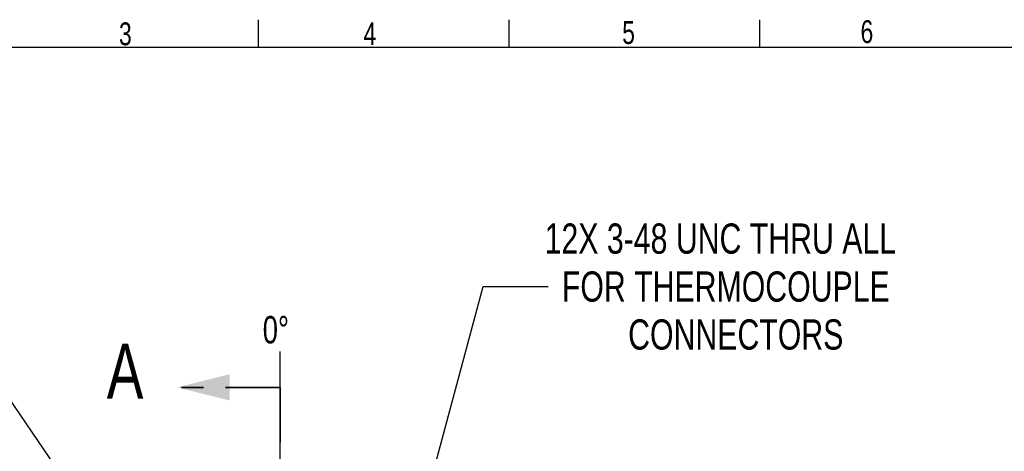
# Model space of a CAD drawing. Header units: inches. Extents: x 0.3 to 11.4, y 0.3 to 8.3.
# Tile 6 of 7: x 2.7 to 7.2, y 6.3 to 8.2. Entities that reach past the tile are written whole.
import ezdxf

# ---------------------------------------------------------------- set-up
doc = ezdxf.new("R2010")
doc.units = ezdxf.units.IN
doc.header["$MEASUREMENT"] = 0
doc.linetypes.add('PHANTOM', pattern=[0.5, 0.25, -0.05, 0.05, -0.05, 0.05, -0.05])
for name, color, linetype in [('BORDER', 1, 'Continuous'), ('DIMENSIONS', 150, 'Continuous'), ('TEXT', 7, 'Continuous')]:
    doc.layers.add(name, color=color, linetype=linetype)
doc.layers.add('SECTION', color=7, linetype='PHANTOM', lineweight=35)
doc.styles.add('SLDTEXTSTYLE0', font='TXT', dxfattribs={"width": 0.75})
doc.dimstyles.new('SLDDIMSTYLE0', dxfattribs={"dimtxt": 0.137795, "dimasz": 0.156, "dimexe": 0, "dimexo": 0.0625, "dimgap": 0.034449, "dimtad": 0, "dimtih": 1, "dimtoh": 1, "dimdec": 3, "dimlfac": 2, "dimrnd": 1e-09, "dimzin": 4, "dimdsep": 46, "dimtxsty": 'SLDTEXTSTYLE0', "dimsah": 1, "dimcen": 0, "dimadec": 0, "dimazin": 1, "dimtfac": 1, "dimtdec": 3, "dimtofl": 0, "dimtmove": 0, "dimatfit": 3, "dimfxl": 0, "dimfrac": 2, "dimtolj": 1, "dimtzin": 12, "dimarcsym": 0})
doc.dimstyles.new('SLDDIMSTYLE2', dxfattribs={"dimtxt": 0.137795, "dimasz": 0.156, "dimexe": 0, "dimexo": 0.0625, "dimgap": 0.034449, "dimtad": 0, "dimtih": 1, "dimtoh": 1, "dimdec": 3, "dimlfac": 2, "dimrnd": 1e-09, "dimzin": 12, "dimdsep": 46, "dimtxsty": 'SLDTEXTSTYLE0', "dimsah": 1, "dimcen": 0, "dimadec": 0, "dimazin": 3, "dimtfac": 1, "dimtdec": 3, "dimtofl": 0, "dimtmove": 0, "dimatfit": 3, "dimfxl": 0, "dimfrac": 2, "dimtolj": 1, "dimtzin": 12, "dimarcsym": 0})

# ---------------------------------------------------------------- blocks, each defined once
blk = doc.blocks.new('SW_ANGORDINATE_DIMENSION_0')
at = {"layer": 'DIMENSIONS', "color": 0}
blk.add_line((0.0795, -1.9742), (0.0795, 0), dxfattribs=at)
at = {"layer": 'DIMENSIONS', "color": 0, "insert": (0, 0.1611), "char_height": 0.125, "attachment_point": 1, "style": 'SLDTEXTSTYLE0'}
blk.add_mtext('0°', dxfattribs=at)
blk = doc.blocks.new('_D')
at = {"layer": 'DIMENSIONS'}
for p, q in [((2.3363, 7.0334), (2.0863, 7.0334)), ((3.1331, 5.8685), (2.3363, 7.0334))]:
    blk.add_line(p, q, dxfattribs=at)
blk.add_solid([(3.1331, 5.8685), (3.0665, 6.0119), (3.0235, 5.9826)], dxfattribs=at)
at = {"layer": 'DIMENSIONS', "char_height": 0.1378, "attachment_point": 1, "style": 'SLDTEXTSTYLE0'}
for s, insert in [('%%c', (1.3413, 7.2099)), ('5.600', (1.5491, 7.212)), ('MAX B.C.', (1.2623, 6.9912))]:
    blk.add_mtext(s, dxfattribs=dict(at, insert=insert))
blk = doc.blocks.new('_D_3')
at = {"layer": 'DIMENSIONS'}
for p, q in [((4.4974, 5.7172), (4.85, 7.0334)), ((4.85, 7.0334), (5.1476, 7.0334))]:
    blk.add_line(p, q, dxfattribs=at)
blk.add_solid([(4.4974, 5.7172), (4.5629, 5.8612), (4.5126, 5.8746)], dxfattribs=at)
at = {"layer": 'DIMENSIONS', "attachment_point": 1, "style": 'SLDTEXTSTYLE0'}
for s, insert, char_height in [('12X 3-48 UNC THRU ALL', (5.1313, 7.3204), 0.137795), ('FOR THERMOCOUPLE', (5.2101, 7.1016), 0.137795), ('CONNECTORS', (5.5128, 6.8829), 0.1378)]:
    blk.add_mtext(s, dxfattribs=dict(at, insert=insert, char_height=char_height))
blk = doc.blocks.new('_D_6')
at = {"layer": 'DIMENSIONS'}
for p, q in [((2.1736, 6.4315), (1.9236, 6.4315)), ((3.3348, 5.291), (2.1736, 6.4315))]:
    blk.add_line(p, q, dxfattribs=at)
blk.add_solid([(3.3348, 5.291), (3.2417, 5.4189), (3.2053, 5.3818)], dxfattribs=at)
at = {"layer": 'DIMENSIONS', "char_height": 0.1378, "attachment_point": 1, "style": 'SLDTEXTSTYLE0'}
for s, insert in [('%%c', (1.2138, 6.6081)), ('3.300', (1.4216, 6.6102)), ('MIN B.C.', (1.17, 6.3893))]:
    blk.add_mtext(s, dxfattribs=dict(at, insert=insert))

msp = doc.modelspace()

# ---------------------------------------------------------------- linework, layer by layer
at = {"layer": 'BORDER'}
for p, q in [((3.82473, 8.12483), (3.82473, 8.24983)), ((4.96918, 8.12483), (4.96918, 8.24983)), ((6.11362, 8.12483), (6.11362, 8.24983)), ((0.3914, 8.12483), (10.6914, 8.12483))]:
    msp.add_line(p, q, dxfattribs=at)
at = {"layer": 'SECTION'}
for q in [(3.45342, 6.57292), (3.92342, 2.85292)]:
    msp.add_line((3.92342, 6.57292), q, dxfattribs=at)
msp.add_solid([(3.45342, 6.57292), (3.69342, 6.51292), (3.69342, 6.63292)], dxfattribs=at)

# ---------------------------------------------------------------- block references
at = {"layer": 'DIMENSIONS'}
msp.add_blockref('SW_ANGORDINATE_DIMENSION_0', (3.84391, 6.73712), dxfattribs=at)

# ---------------------------------------------------------------- texts
at = {"layer": 'SECTION', "insert": (3.13169, 6.77143), "char_height": 0.25, "attachment_point": 1, "style": 'SLDTEXTSTYLE0'}
msp.add_mtext('A', dxfattribs=at)
at = {"layer": 'TEXT', "char_height": 0.10417, "attachment_point": 1, "style": 'SLDTEXTSTYLE0'}
for s, insert in [('3', (3.18758, 8.23752)), ('4', (4.3044, 8.23825)), ('5', (5.48562, 8.24339)), ('6', (6.57403, 8.24754))]:
    msp.add_mtext(s, dxfattribs=dict(at, insert=insert))

# ---------------------------------------------------------------- dimensions: what is measured, and where the dimension line sits
at = {"layer": 'DIMENSIONS'}
dim = msp.add_radius_dim(center=(4.4923, 5.69824), mpoint=(4.49738, 5.7172), text='12X 3-48 UNC THRU ALL\\PFOR THERMOCOUPLE\\PCONNECTORS', dimstyle='SLDDIMSTYLE2', dxfattribs=at)
dim.commit()
dim.dimension.update_dxf_attribs({"geometry": '_D_3', "text_midpoint": (6.14753, 7.03336), "dimtype": 164})
for p1, p2, text, picture, middle in [((4.71378, 3.55735), (3.13307, 5.86849), '<>\\PMAX B.C.', '_D', (1.6743, 7.03336)), ((4.51202, 4.13484), (3.33483, 5.291), '<>\\PMIN B.C.', '_D_6', (1.54678, 6.43148))]:
    dim = msp.add_diameter_dim_2p(p1=p1, p2=p2, text=text, dimstyle='SLDDIMSTYLE0', dxfattribs=at)
    dim.commit()
    dim.dimension.update_dxf_attribs({"geometry": picture, "text_midpoint": middle, "dimtype": 163})

doc.saveas('drawing.dxf')
